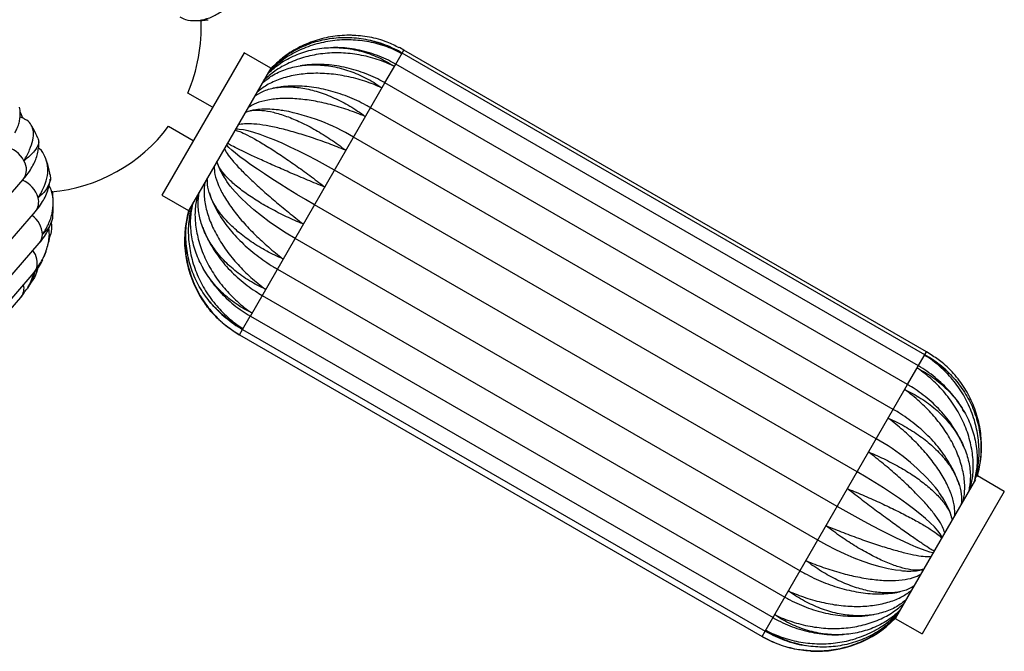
# Paper-space layout '_Posterior' of a CAD drawing. Header units: millimetres. Extents: x -353 to 353, y -227 to 1579.
# Tile 3 of 4: x -6 to 353, y -227 to 3. Entities that reach past the tile are written whole.
import ezdxf

# ---------------------------------------------------------------- set-up
doc = ezdxf.new("R2010")
doc.units = ezdxf.units.MM

psp = doc.layouts.new('_Posterior')

# ---------------------------------------------------------------- linework, layer by layer
at = {"color": 7, "linetype": 'Continuous', "lineweight": 25}
for p, q in [((116.17, -2.74), (115.06, -2.7)), ((133.9, -8.07), (132.25, -7.17)), ((75.62, -9.02), (45.62, -60.98)), ((85.38, -14.65), (75.62, -9.02)), ((323.8, -119.16), (133.27, -9.16)), ((324.43, -118.07), (133.9, -8.07)), ((321.44, -123.25), (130.92, -13.25)), ((85.36, -14.7), (55.51, -66.39)), ((317.52, -130.05), (126.99, -20.05)), ((64.12, -28.94), (55.11, -23.73)), ((86.66, -21.92), (86.16, -22.01)), ((312.29, -139.1), (121.77, -29.1)), ((48.11, -35.86), (57.12, -41.06)), ((306.09, -149.84), (115.56, -39.84)), ((299.13, -161.89), (108.61, -51.89)), ((-100.16, -165.23), (-4.89, -55.23)), ((45.62, -60.98), (55.38, -66.62)), ((291.86, -174.49), (101.33, -64.49)), ((-95.68, -176.94), (-0.42, -66.94)), ((-94.31, -188.53), (0.95, -78.53)), ((4.09, -78.9), (4.2, -78.58)), ((284.76, -186.79), (94.23, -76.79)), ((-96.14, -199.21), (-0.87, -89.21)), ((87.78, -87.95), (278.31, -197.95)), ((-2.46, -93.73), (-1.84, -92.75)), ((-101.03, -208.26), (-5.76, -98.26)), ((-5.76, -98.26), (-5.37, -97.77)), ((-5.26, -97.61), (-5.04, -97.32)), ((82.25, -97.54), (272.77, -207.54)), ((77.91, -105.05), (268.44, -215.05)), ((72.23, -110.84), (73.94, -111.93)), ((75.08, -109.96), (265.61, -219.96)), ((73.94, -111.93), (264.47, -221.93)), ((326.13, -119.15), (324.43, -118.07)), ((265.61, -219.96), (317.52, -130.05)), ((342.24, -164.69), (313.12, -215.12)), ((342.97, -163.43), (342.82, -163.68)), ((352.75, -169.02), (342.99, -163.38)), ((352.75, -169.02), (322.75, -220.98)), ((330.12, -185.77), (329.73, -185.05)), ((303.62, -214.14), (305.14, -213.9)), ((312.99, -215.35), (322.75, -220.98)), ((264.47, -221.93), (266.11, -222.82))]:
    psp.add_line(p, q, dxfattribs=at)
at = {"color": 8, "linetype": 'Continuous', "lineweight": 25}
for p, q in [((130.95, -13.19), (133.9, -8.07)), ((126.99, -20.04), (130.92, -13.25)), ((77.91, -105.05), (126.99, -20.05)), ((-5.63, -98.11), (-5.76, -98.26)), ((75.08, -109.96), (77.9, -105.08)), ((73.94, -111.93), (75.04, -110.02)), ((317.52, -130.04), (324.43, -118.07)), ((264.47, -221.93), (265.57, -220.02))]:
    psp.add_line(p, q, dxfattribs=at)
at = {"color": 7, "linetype": 'Continuous', "lineweight": 25, "flags": 128}
for points in [[(-5.03, -32.88), (-5.51, -31.65), (-5.89, -30.79)], [(108.61, -51.89), (105.32, -50.03), (102.04, -48.23), (98.78, -46.53), (95.59, -44.92), (92.48, -43.43), (89.49, -42.07), (86.63, -40.85), (83.95, -39.78), (81.46, -38.87), (79.19, -38.13), (77.15, -37.57), (75.36, -37.19), (73.84, -36.99), (73.13, -36.96)], [(101.33, -64.49), (98.07, -62.59), (94.86, -60.68), (91.72, -58.77), (88.68, -56.88), (85.78, -55.04), (83.03, -53.25), (80.46, -51.53), (78.1, -49.91), (75.97, -48.38), (74.08, -46.97), (72.46, -45.69), (71.11, -44.55), (70.05, -43.57), (69.29, -42.74)], [(94.23, -76.79), (90.99, -74.85), (87.85, -72.82), (84.82, -70.71), (81.94, -68.56), (79.24, -66.36), (76.73, -64.16), (74.44, -61.96), (72.4, -59.79), (70.61, -57.66), (69.34, -55.95)], [(329.78, -185.13), (329.42, -184.54), (328.49, -183.33), (327.26, -181.97), (325.76, -180.49), (323.98, -178.89), (321.95, -177.18), (319.68, -175.39), (317.2, -173.54), (314.52, -171.63), (311.67, -169.68), (308.69, -167.71), (305.58, -165.75), (302.39, -163.8), (299.13, -161.89)], [(326.72, -191.36), (325.62, -191.12), (324.23, -190.7), (322.57, -190.1), (320.65, -189.33), (318.49, -188.4), (316.1, -187.31), (313.51, -186.08), (310.74, -184.72), (307.82, -183.23), (304.77, -181.64), (301.62, -179.95), (298.4, -178.19), (295.13, -176.36), (291.86, -174.49)], [(315.1, -197.91), (313.13, -197.68), (310.39, -197.2), (307.49, -196.51), (304.44, -195.63), (301.28, -194.56), (298.03, -193.31), (294.72, -191.9), (291.39, -190.33), (288.06, -188.62), (284.76, -186.79)]]:
    psp.add_lwpolyline(points, dxfattribs=at)
at = {"color": 7, "linetype": 'Continuous', "lineweight": 25}
for centre, radius, start, end in [((0, 0), 60, 336.6998, 2.6695), ((75.81, -106.2), 77.36, 59.0809, 79.2728), ((0, 0), 60, 275.0836, 323.3002), ((-13.67, -53.17), 10.2, 27.549, 77.7361), ((-9.12, -64.73), 10.04, 15.9844, 66.7209), ((93.92, -77.32), 40, 164.4775, 212.978), ((268.29, -217.73), 77.71, 41.056, 60.8939), ((284.45, -187.32), 40, 266.7504, 315.5225)]:
    psp.add_arc(centre, radius, start, end, dxfattribs=at)
at = {"color": 8, "linetype": 'Continuous', "lineweight": 25}
for centre, radius, start, end in [((-9.71, -51.65), 6, 323.3854, 32.1611), ((-4.68, -63.55), 5.44, 321.4484, 16.8994), ((-6.92, -75.71), 9.05, 2.3753, 54.3478), ((-2.85, -75.34), 4.96, 319.9581, 0.0257), ((-6.92, -85.77), 7.18, 344.6748, 39.4191), ((-4.36, -86.2), 4.61, 319.1822, 341.4913), ((-10.08, -94.89), 5.49, 324.0796, 12.8462)]:
    psp.add_arc(centre, radius, start, end, dxfattribs=at)
at = {"color": 7, "linetype": 'Continuous', "lineweight": 25}
for points, knots in [([(52.15, 4), (52.84, 3.68), (54.73, 2.78), (58.1, 2.54), (62.07, 3.18), (66.05, 5.01), (68.63, 6.94), (69.9, 8.1), (69.93, 8.12)], [0, 0, 0, 0, 0.121868, 0.337177, 0.558757, 0.774061, 0.995617, 1, 1, 1, 1]), ([(57.9, 2.72), (58.97, 2.73), (60.51, 2.74), (62.04, 2.93), (62.52, 2.99)], [0, 0, 0, 0, 0.689349, 1, 1, 1, 1]), ([(85.33, -14.91), (86.63, -13.66), (89.55, -10.85), (94.89, -7.59), (101.03, -5.03), (107.48, -3.61), (114.15, -3.29), (120.73, -4.12), (127.15, -6.08), (131.18, -8.1), (133.14, -9.31), (133.17, -9.34)], [0, 0, 0, 0, 0.104334, 0.233288, 0.358656, 0.487662, 0.613282, 0.742561, 0.868178, 0.997443, 1, 1, 1, 1]), ([(132.2, -7.26), (130.76, -6.53), (127.32, -4.77), (121.39, -3.22), (114.68, -2.49), (107.98, -2.94), (101.38, -4.5), (95.22, -7.15), (89.74, -10.55), (86.76, -13.44), (85.37, -14.79)], [0, 0, 0, 0, 0.095413, 0.229303, 0.359419, 0.493324, 0.623178, 0.756801, 0.886611, 1, 1, 1, 1]), ([(84.13, -16.82), (85.42, -15.63), (88.23, -13.05), (93.39, -10.18), (99.27, -8.07), (105.48, -7.07), (111.93, -7.14), (118.31, -8.31), (124.56, -10.56), (128.5, -12.75), (130.42, -14.03), (130.45, -14.05)], [0, 0, 0, 0, 0.108771, 0.237087, 0.361834, 0.490201, 0.615198, 0.743836, 0.868831, 0.997456, 1, 1, 1, 1]), ([(133.17, -9.34), (133.13, -9.32), (131.16, -8.26), (127, -6.45), (120.49, -4.79), (113.71, -4.16), (107.01, -4.62), (100.43, -6.15), (94.32, -8.7), (88.86, -12.01), (85.91, -14.83), (84.51, -16.17)], [0, 0, 0, 0, 0.002544, 0.127525, 0.256133, 0.381116, 0.509739, 0.63447, 0.762822, 0.88751, 1, 1, 1, 1]), ([(130.92, -13.25), (130.29, -12.9), (128.59, -11.95), (125.69, -10.61), (122.2, -9.31), (118.62, -8.3), (114.98, -7.6), (111.5, -7.2), (109.24, -7.18), (108.21, -7.17)], [0, 0, 0, 0, 0.089334, 0.245275, 0.401262, 0.557239, 0.713183, 0.869071, 1, 1, 1, 1]), ([(133.27, -9.16), (132.65, -8.81), (130.94, -7.86), (128.03, -6.54), (124.84, -5.35), (122.74, -4.83), (121.84, -4.6)], [0, 0, 0, 0, 0.174506, 0.474734, 0.775022, 1, 1, 1, 1]), ([(130.45, -14.05), (130.41, -14.03), (128.4, -13.04), (124.19, -11.33), (117.66, -9.69), (110.94, -8.97), (104.35, -9.22), (97.96, -10.44), (92.07, -12.59), (86.88, -15.45), (84.13, -17.92), (82.82, -19.09)], [0, 0, 0, 0, 0.002544, 0.127525, 0.256133, 0.381116, 0.509739, 0.63447, 0.762822, 0.88751, 1, 1, 1, 1]), ([(82.19, -20.18), (83.35, -19.22), (85.87, -17.14), (90.6, -15.01), (96.06, -13.63), (101.89, -13.28), (108.01, -13.93), (114.12, -15.57), (120.16, -18.18), (124.01, -20.53), (125.89, -21.87), (125.92, -21.89)], [0, 0, 0, 0, 0.1087711, 0.237087, 0.3618336, 0.4902006, 0.615198, 0.7438364, 0.868831, 0.9974557, 1, 1, 1, 1]), ([(126.99, -20.05), (126.38, -19.71), (124.69, -18.76), (121.81, -17.39), (118.34, -16.02), (114.79, -14.93), (111.19, -14.1), (107.57, -13.56), (103.95, -13.29), (100.37, -13.35), (97.75, -13.53), (96.36, -13.78), (96.12, -13.83)], [0, 0, 0, 0, 0.063578, 0.177593, 0.291682, 0.405815, 0.519977, 0.634146, 0.748284, 0.862338, 0.97624, 1, 1, 1, 1]), ([(125.92, -21.89), (125.88, -21.88), (123.84, -20.95), (119.59, -19.3), (113.11, -17.57), (106.54, -16.6), (100.19, -16.44), (94.12, -17.09), (88.63, -18.56), (83.88, -20.65), (81.44, -22.57), (80.29, -23.47)], [0, 0, 0, 0, 0.002544, 0.127525, 0.256133, 0.381116, 0.509739, 0.63447, 0.762822, 0.88751, 1, 1, 1, 1]), ([(79.45, -24.93), (80.43, -24.29), (82.55, -22.89), (86.71, -21.74), (91.62, -21.33), (96.96, -21.82), (102.66, -23.19), (108.45, -25.4), (114.25, -28.42), (118, -30.92), (119.86, -32.31), (119.89, -32.34)], [0, 0, 0, 0, 0.108771, 0.237087, 0.361834, 0.490201, 0.615198, 0.743836, 0.868831, 0.997456, 1, 1, 1, 1]), ([(121.77, -29.1), (121.18, -28.77), (119.52, -27.83), (116.69, -26.43), (113.29, -24.97), (109.83, -23.74), (106.34, -22.73), (102.84, -21.96), (99.35, -21.44), (95.89, -21.17), (92.5, -21.18), (89.55, -21.39), (87.79, -21.72), (87.09, -21.85)], [0, 0, 0, 0, 0.052627, 0.149848, 0.247184, 0.344677, 0.442387, 0.540363, 0.638633, 0.737192, 0.835982, 0.934828, 1, 1, 1, 1]), ([(119.89, -32.34), (119.85, -32.32), (117.78, -31.43), (113.52, -29.8), (107.15, -27.88), (100.81, -26.51), (94.8, -25.77), (89.18, -25.65), (84.22, -26.19), (80.05, -27.28), (78.04, -28.47), (77.08, -29.03)], [0, 0, 0, 0, 0.002544, 0.1275252, 0.256133, 0.3811161, 0.5097386, 0.6344704, 0.7628221, 0.8875103, 1, 1, 1, 1]), ([(-7.95, -38.28), (-7.68, -37.78), (-7.11, -36.73), (-6.51, -35.07), (-6.09, -33.35), (-5.93, -31.66), (-5.98, -30.18), (-6.19, -29.28), (-6.27, -28.93)], [0, 0, 0, 0, 0.1862224, 0.3963016, 0.5794684, 0.746457, 0.9037559, 1, 1, 1, 1]), ([(76.09, -30.75), (76.85, -30.48), (78.5, -29.91), (81.99, -29.93), (86.24, -30.64), (91.03, -32.11), (96.25, -34.3), (101.67, -37.13), (107.23, -40.57), (110.91, -43.22), (112.74, -44.64), (112.78, -44.66)], [0, 0, 0, 0, 0.108771, 0.237087, 0.361834, 0.490201, 0.615198, 0.743836, 0.868831, 0.997456, 1, 1, 1, 1]), ([(90.23, -30.22), (89.53, -30.11), (87.77, -29.82), (85.04, -29.62), (82.04, -29.62), (79.58, -29.83), (78.16, -30.14), (77.67, -30.25)], [0, 0, 0, 0, 0.155301, 0.391049, 0.63029, 0.872009, 1, 1, 1, 1]), ([(-4.36, -33.24), (-4.43, -33.2), (-4.98, -32.88), (-5.56, -32.7), (-6.05, -32.55)], [0, 0, 0, 0, 0.130871, 1, 1, 1, 1]), ([(-4.63, -48.46), (-4.61, -48.43), (-3.79, -47.05), (-2.4, -44.36), (-1.26, -40.83), (-1.03, -37.76), (-1.8, -35.38), (-2.96, -33.87), (-4.12, -33.44), (-4.42, -33.32)], [0, 0, 0, 0, 0.003756, 0.188253, 0.378105, 0.562605, 0.752479, 0.936608, 1, 1, 1, 1]), ([(0.49, -40.16), (0, -39.1), (-0.75, -37.5), (-1.65, -35.97), (-1.97, -35.44)], [0, 0, 0, 0, 0.65553, 1, 1, 1, 1]), ([(112.78, -44.66), (112.74, -44.65), (110.65, -43.79), (106.4, -42.13), (100.19, -39.94), (94.15, -38.05), (88.56, -36.57), (83.48, -35.52), (79.15, -34.97), (75.67, -34.87), (74.14, -35.22), (73.42, -35.38)], [0, 0, 0, 0, 0.002544, 0.127525, 0.256133, 0.381116, 0.509739, 0.63447, 0.762822, 0.88751, 1, 1, 1, 1]), ([(72.34, -37.24), (72.86, -37.39), (74, -37.71), (76.75, -39), (80.3, -40.93), (84.48, -43.44), (89.21, -46.49), (94.26, -49.96), (99.58, -53.82), (103.19, -56.58), (105.02, -58.01), (105.06, -58.04)], [0, 0, 0, 0, 0.108771, 0.237087, 0.361834, 0.490201, 0.615198, 0.743836, 0.868831, 0.997456, 1, 1, 1, 1]), ([(73.19, -36.97), (73.13, -36.97), (72.9, -36.96), (72.66, -36.97), (72.49, -36.99)], [0, 0, 0, 0, 0.28278, 1, 1, 1, 1]), ([(-4.89, -55.23), (-4.57, -54.85), (-3.6, -53.7), (-2.28, -51.83), (-1.02, -49.62), (-0.12, -47.49), (0.49, -45.41), (0.77, -43.37), (0.86, -41.93), (0.75, -41.2), (0.74, -41.12)], [0, 0, 0, 0, 0.092047, 0.273993, 0.434554, 0.585026, 0.725707, 0.858591, 0.985963, 1, 1, 1, 1]), ([(0.44, -40.18), (0.6, -40.63), (0.96, -41.64), (0.2, -43.6), (-1.57, -45.89), (-3.47, -47.57), (-4.61, -48.44), (-4.63, -48.46)], [0, 0, 0, 0, 0.21509, 0.477484, 0.732445, 0.99481, 1, 1, 1, 1]), ([(105.06, -58.04), (105.02, -58.02), (102.92, -57.18), (98.71, -55.45), (92.7, -52.91), (87, -50.43), (81.89, -48.13), (77.4, -46.04), (73.77, -44.3), (71.02, -42.91), (70.02, -42.35), (69.54, -42.09)], [0, 0, 0, 0, 0.002544, 0.127525, 0.256133, 0.381116, 0.509739, 0.63447, 0.762822, 0.88751, 1, 1, 1, 1]), ([(0.53, -61.96), (0.55, -61.94), (1.44, -60.54), (2.92, -57.76), (4.08, -53.83), (4.21, -50.13), (3.18, -46.89), (1.95, -44.76), (0.82, -43.91), (0.68, -43.81)], [0, 0, 0, 0, 0.003901, 0.195564, 0.392789, 0.584455, 0.781702, 0.972982, 1, 1, 1, 1]), ([(68.46, -43.97), (68.74, -44.54), (69.34, -45.77), (71.35, -48.34), (74.2, -51.49), (77.78, -55.04), (82.02, -58.94), (86.72, -63.03), (91.83, -67.25), (95.39, -70.09), (97.22, -71.51), (97.26, -71.54)], [0, 0, 0, 0, 0.108771, 0.237087, 0.361834, 0.490201, 0.615198, 0.743836, 0.868831, 0.997456, 1, 1, 1, 1]), ([(4.86, -53.3), (4.84, -53.15), (4.57, -51.63), (4.16, -50.01), (3.69, -48.58), (3.65, -48.47)], [0, 0, 0, 0, 0.094555, 0.929709, 1, 1, 1, 1]), ([(97.26, -71.54), (97.22, -71.52), (95.13, -70.67), (90.98, -68.85), (85.2, -65.91), (79.87, -62.79), (75.24, -59.64), (71.36, -56.5), (68.43, -53.54), (66.44, -50.86), (65.96, -49.39), (65.73, -48.69)], [0, 0, 0, 0, 0.002544, 0.127525, 0.256133, 0.381116, 0.509739, 0.63447, 0.762822, 0.88751, 1, 1, 1, 1]), ([(65.86, -49.24), (66.07, -49.84), (66.56, -51.22), (67.67, -53.35), (68.63, -54.98), (69.28, -55.85), (69.36, -55.95)], [0, 0, 0, 0, 0.259334, 0.597353, 0.955928, 1, 1, 1, 1]), ([(4.77, -53.32), (4.85, -53.55), (5.23, -54.63), (4.77, -56.66), (3.36, -59.33), (1.62, -61.08), (0.55, -61.95), (0.53, -61.96)], [0, 0, 0, 0, 0.081182, 0.388341, 0.686799, 0.993925, 1, 1, 1, 1]), ([(64.7, -50.47), (64.75, -51.43), (64.86, -53.54), (66.17, -57.32), (68.36, -61.62), (71.38, -66.13), (75.17, -70.8), (79.56, -75.43), (84.49, -79.96), (88.03, -82.83), (89.88, -84.23), (89.92, -84.26)], [0, 0, 0, 0, 0.108771, 0.237087, 0.361834, 0.490201, 0.615198, 0.743836, 0.868831, 0.997456, 1, 1, 1, 1]), ([(-0.42, -66.94), (-0.07, -66.52), (0.89, -65.37), (2.18, -63.45), (3.42, -61.12), (4.3, -58.75), (4.82, -56.72), (4.91, -55.51), (4.93, -55.13)], [0, 0, 0, 0, 0.12, 0.332786, 0.519604, 0.720332, 0.913882, 1, 1, 1, 1]), ([(61.34, -56.3), (61.19, -57.61), (60.85, -60.48), (61.55, -65.32), (63.17, -70.61), (65.72, -75.94), (69.14, -81.26), (73.27, -86.32), (78.07, -91.07), (81.62, -93.94), (83.49, -95.3), (83.53, -95.33)], [0, 0, 0, 0, 0.1087711, 0.237087, 0.3618336, 0.4902006, 0.615198, 0.7438364, 0.868831, 0.9974557, 1, 1, 1, 1]), ([(89.92, -84.26), (89.87, -84.24), (87.8, -83.37), (83.73, -81.41), (78.18, -78.06), (73.22, -74.3), (69.08, -70.32), (65.78, -66.17), (63.51, -62.06), (62.22, -58.17), (62.23, -55.85), (62.23, -54.75)], [0, 0, 0, 0, 0.002544, 0.127525, 0.256133, 0.381116, 0.509739, 0.63447, 0.762822, 0.88751, 1, 1, 1, 1]), ([(2.11, -75.34), (2.13, -75.31), (3.1, -73.93), (4.71, -71.08), (6.02, -66.79), (6.12, -62.52), (5.6, -59.4), (4.71, -57.81), (4.54, -57.51)], [0, 0, 0, 0, 0.004715, 0.236353, 0.474713, 0.706355, 0.944742, 1, 1, 1, 1]), ([(5.99, -62.66), (5.97, -61.83), (5.96, -60.79), (5.82, -59.75), (5.8, -59.54)], [0, 0, 0, 0, 0.795696, 1, 1, 1, 1]), ([(83.53, -95.33), (83.49, -95.31), (81.43, -94.39), (77.45, -92.29), (72.14, -88.52), (67.52, -84.17), (63.81, -79.45), (61.03, -74.4), (59.34, -69.29), (58.65, -64.34), (59.08, -61.29), (59.29, -59.85)], [0, 0, 0, 0, 0.002544, 0.127525, 0.256133, 0.381116, 0.509739, 0.63447, 0.762822, 0.88751, 1, 1, 1, 1]), ([(62.97, -60.14), (63.14, -60.7), (63.61, -62.21), (64.69, -64.66), (66.19, -67.48), (67.96, -70.26), (69.99, -72.99), (72.25, -75.64), (74.72, -78.19), (77.38, -80.62), (80.21, -82.93), (83.19, -85.1), (85.74, -86.75), (87.29, -87.67), (87.78, -87.95)], [0, 0, 0, 0, 0.052522, 0.141924, 0.232437, 0.323565, 0.414867, 0.506044, 0.596988, 0.68767, 0.778113, 0.868371, 0.958511, 1, 1, 1, 1]), ([(5.95, -67.97), (6.01, -66.99), (6.1, -65.57), (6.04, -64.14), (6.02, -63.7)], [0, 0, 0, 0, 0.68697, 1, 1, 1, 1]), ([(56.64, -64.43), (56.22, -66.21), (55.3, -70.1), (55.2, -76.32), (56.09, -82.86), (58.06, -89.2), (61.05, -95.26), (64.93, -100.77), (69.66, -105.65), (73.28, -108.39), (75.22, -109.62), (75.26, -109.65)], [0, 0, 0, 0, 0.1087711, 0.237087, 0.3618336, 0.4902006, 0.615198, 0.7438364, 0.868831, 0.9974557, 1, 1, 1, 1]), ([(78.53, -103.99), (78.49, -103.97), (76.47, -102.99), (72.57, -100.73), (67.48, -96.59), (63.15, -91.73), (59.8, -86.39), (57.43, -80.63), (56.2, -74.72), (55.99, -68.95), (56.75, -65.35), (57.1, -63.64)], [0, 0, 0, 0, 0.002544, 0.127525, 0.256133, 0.381116, 0.509739, 0.63447, 0.762822, 0.88751, 1, 1, 1, 1]), ([(58.59, -61.06), (58.28, -62.65), (57.59, -66.13), (57.81, -71.8), (58.98, -77.86), (61.17, -83.81), (64.32, -89.6), (68.28, -94.96), (73.02, -99.83), (76.59, -102.66), (78.49, -103.96), (78.53, -103.99)], [0, 0, 0, 0, 0.108771, 0.237087, 0.361834, 0.490201, 0.615198, 0.743836, 0.868831, 0.997456, 1, 1, 1, 1]), ([(5.83, -67.97), (5.83, -68.48), (5.84, -70.07), (4.65, -72.57), (3.12, -74.44), (2.13, -75.32), (2.11, -75.34)], [0, 0, 0, 0, 0.185836, 0.583106, 0.991913, 1, 1, 1, 1]), ([(55.58, -66.41), (55.13, -68.2), (54.13, -72.19), (53.91, -78.56), (54.69, -85.29), (56.59, -91.75), (59.55, -97.86), (63.45, -103.34), (68.23, -108.12), (71.92, -110.74), (73.91, -111.9), (73.94, -111.92)], [0, 0, 0, 0, 0.104804, 0.233691, 0.358993, 0.487931, 0.613485, 0.742696, 0.868247, 0.997444, 1, 1, 1, 1]), ([(75.26, -109.65), (75.22, -109.63), (73.24, -108.59), (69.44, -106.16), (64.52, -101.71), (60.42, -96.47), (57.32, -90.69), (55.24, -84.43), (54.31, -78), (54.4, -71.77), (55.34, -67.89), (55.77, -66.08)], [0, 0, 0, 0, 0.0025556, 0.1281078, 0.257303, 0.382857, 0.5120671, 0.6373686, 0.7663066, 0.8915644, 1, 1, 1, 1]), ([(0.95, -78.53), (1.31, -78.09), (2.27, -76.94), (3.58, -74.93), (4.81, -72.54), (5.35, -70.87), (5.62, -70.06)], [0, 0, 0, 0, 0.173614, 0.455944, 0.733378, 1, 1, 1, 1]), ([(5.32, -70.9), (5.4, -72.43), (5.48, -74.04), (4.97, -75.59), (4.95, -75.66)], [0, 0, 0, 0, 0.95462, 1, 1, 1, 1]), ([(0.01, -87.66), (0.03, -87.64), (1.08, -86.28), (2.85, -83.41), (4.3, -78.85), (4.81, -75.35), (4.49, -73.44), (4.44, -73.12)], [0, 0, 0, 0, 0.0062608, 0.3138387, 0.6303415, 0.9379239, 1, 1, 1, 1]), ([(60.56, -72.69), (60.76, -73.26), (61.35, -74.9), (62.63, -77.54), (64.36, -80.59), (66.37, -83.54), (68.62, -86.36), (71.1, -89.04), (73.79, -91.56), (76.68, -93.9), (79.5, -95.9), (81.41, -97.04), (82.25, -97.54)], [0, 0, 0, 0, 0.057405, 0.163791, 0.270609, 0.37775, 0.485115, 0.59263, 0.700239, 0.807906, 0.915616, 1, 1, 1, 1]), ([(4.17, -78.92), (4.43, -78.03), (4.74, -76.95), (4.93, -75.85), (4.96, -75.66)], [0, 0, 0, 0, 0.827251, 1, 1, 1, 1]), ([(2.75, -83.35), (3.08, -82.52), (3.43, -81.64), (3.67, -80.73), (3.69, -80.67)], [0, 0, 0, 0, 0.935188, 1, 1, 1, 1]), ([(-0.87, -89.21), (-0.5, -88.76), (0.45, -87.61), (1.48, -86.1), (2.01, -85), (2.15, -84.71)], [0, 0, 0, 0, 0.3227023, 0.8243156, 1, 1, 1, 1]), ([(2.16, -84.72), (1.54, -85.73), (0.91, -86.77), (0.03, -87.65), (0.01, -87.66)], [0, 0, 0, 0, 0.9799172, 1, 1, 1, 1]), ([(59.81, -85.95), (59.95, -86.26), (60.61, -87.67), (62.06, -90.04), (64.15, -93.05), (66.51, -95.89), (69.1, -98.54), (71.9, -100.98), (74.83, -103.18), (76.9, -104.44), (77.91, -105.05)], [0, 0, 0, 0, 0.039235, 0.176981, 0.314931, 0.453059, 0.59134, 0.729749, 0.868262, 1, 1, 1, 1]), ([(-3.77, -95.54), (-3.57, -95.23), (-2.85, -94.18), (-1.94, -92.21), (-1.22, -90.42), (-0.99, -89.43), (-0.96, -89.32)], [0, 0, 0, 0, 0.16066, 0.555795, 0.949718, 1, 1, 1, 1]), ([(-2.87, -94.15), (-2.4, -93.53), (-1.26, -92.02), (-0.81, -90), (-0.55, -88.81)], [0, 0, 0, 0, 0.4090973, 1, 1, 1, 1]), ([(0.5, -87.43), (0.15, -88.64), (-0.39, -90.52), (-1.53, -92.13), (-1.93, -92.7)], [0, 0, 0, 0, 0.644683, 1, 1, 1, 1]), ([(-5.63, -98.11), (-5.61, -98.08), (-4.92, -97.27), (-4.38, -96.37), (-3.86, -95.49)], [0, 0, 0, 0, 0.032276, 1, 1, 1, 1]), ([(-3.68, -95.39), (-3.42, -95.09), (-3.1, -94.72), (-2.83, -94.3), (-2.77, -94.21)], [0, 0, 0, 0, 0.787273, 1, 1, 1, 1]), ([(-5.29, -97.59), (-5.38, -97.75), (-5.48, -97.93), (-5.62, -98.09), (-5.63, -98.11)], [0, 0, 0, 0, 0.878852, 1, 1, 1, 1]), ([(73.94, -111.92), (73.91, -111.9), (71.96, -110.79), (68.27, -108.21), (63.71, -103.88), (61.44, -100.53), (60.44, -99.05)], [0, 0, 0, 0, 0.007126, 0.357202, 0.717436, 1, 1, 1, 1]), ([(63.01, -99.64), (63.22, -99.92), (63.65, -100.5), (64.16, -101.02), (64.43, -101.29)], [0, 0, 0, 0, 0.47978, 1, 1, 1, 1]), ([(64.86, -101.76), (65.29, -102.24), (66.56, -103.63), (68.9, -105.7), (71.86, -107.99), (74, -109.3), (75.08, -109.96)], [0, 0, 0, 0, 0.147221, 0.42926, 0.711347, 1, 1, 1, 1]), ([(342.12, -164.89), (342.56, -163.07), (343.53, -159.11), (343.68, -152.79), (342.84, -146.16), (340.91, -139.76), (337.94, -133.66), (334.07, -128.15), (329.33, -123.28), (325.69, -120.57), (323.74, -119.36), (323.7, -119.34)], [0, 0, 0, 0, 0.108771, 0.237087, 0.361834, 0.490201, 0.615198, 0.743836, 0.868831, 0.997456, 1, 1, 1, 1]), ([(323.7, -119.34), (323.74, -119.36), (325.71, -120.42), (329.48, -122.89), (334.35, -127.41), (338.41, -132.74), (341.46, -138.61), (343.49, -144.96), (344.35, -151.49), (344.21, -157.82), (343.24, -161.76), (342.79, -163.59)], [0, 0, 0, 0, 0.002556, 0.128108, 0.257303, 0.382857, 0.512067, 0.637369, 0.766307, 0.891564, 1, 1, 1, 1]), ([(333.52, -126.84), (333.25, -126.55), (332.15, -125.34), (329.99, -123.45), (327.03, -121.14), (324.89, -119.83), (323.8, -119.16)], [0, 0, 0, 0, 0.095461, 0.393826, 0.692206, 1, 1, 1, 1]), ([(342.88, -163.46), (343.34, -161.65), (344.36, -157.63), (344.58, -151.24), (343.79, -144.51), (341.88, -138.08), (338.91, -131.99), (334.97, -126.58), (330.67, -122.2), (327.46, -120.11), (326.09, -119.22)], [0, 0, 0, 0, 0.1099163, 0.2438287, 0.3740163, 0.5079821, 0.6384314, 0.7726805, 0.9031269, 1, 1, 1, 1]), ([(340.43, -167.81), (340.79, -166.15), (341.55, -162.54), (341.44, -156.67), (340.37, -150.45), (338.26, -144.36), (335.17, -138.47), (331.24, -133.05), (326.51, -128.16), (322.93, -125.36), (321.02, -124.07), (320.98, -124.05)], [0, 0, 0, 0, 0.108771, 0.237087, 0.361834, 0.490201, 0.615198, 0.743836, 0.868831, 0.997456, 1, 1, 1, 1]), ([(320.98, -124.05), (321.02, -124.07), (323.03, -125.06), (326.89, -127.37), (331.93, -131.61), (336.19, -136.59), (339.46, -142.07), (341.73, -148.01), (342.85, -154.1), (342.96, -160.05), (342.13, -163.78), (341.74, -165.55)], [0, 0, 0, 0, 0.002544, 0.1275252, 0.256133, 0.3811161, 0.5097386, 0.6344704, 0.7628221, 0.8875103, 1, 1, 1, 1]), ([(338.11, -140), (337.83, -139.48), (336.95, -137.9), (335.19, -135.4), (332.88, -132.52), (330.31, -129.85), (327.53, -127.39), (324.58, -125.16), (322.48, -123.88), (321.44, -123.25)], [0, 0, 0, 0, 0.074612, 0.229063, 0.383665, 0.538399, 0.693246, 0.848186, 1, 1, 1, 1]), ([(337.9, -172.2), (338.1, -170.8), (338.55, -167.74), (338.01, -162.63), (336.53, -157.09), (334.1, -151.56), (330.77, -146.09), (326.69, -140.92), (321.92, -136.12), (318.36, -133.26), (316.49, -131.92), (316.45, -131.89)], [0, 0, 0, 0, 0.1087711, 0.237087, 0.3618336, 0.4902006, 0.615198, 0.7438364, 0.868831, 0.9974557, 1, 1, 1, 1]), ([(316.45, -131.89), (316.49, -131.91), (318.53, -132.85), (322.49, -135), (327.73, -138.87), (332.26, -143.38), (335.87, -148.3), (338.51, -153.57), (340.06, -158.94), (340.59, -164.15), (340.05, -167.38), (339.8, -168.91)], [0, 0, 0, 0, 0.002544, 0.127525, 0.256133, 0.381116, 0.509739, 0.63447, 0.762822, 0.88751, 1, 1, 1, 1]), ([(338.24, -153.4), (337.84, -152.45), (336.99, -150.42), (335.35, -147.42), (333.41, -144.4), (331.21, -141.52), (328.77, -138.78), (326.11, -136.22), (323.26, -133.84), (320.38, -131.77), (318.42, -130.59), (317.52, -130.05)], [0, 0, 0, 0, 0.101041, 0.214931, 0.329139, 0.443597, 0.558242, 0.673028, 0.787918, 0.902889, 1, 1, 1, 1]), ([(335.93, -165.56), (335.67, -164.84), (335.06, -163.12), (333.77, -160.46), (332.11, -157.56), (330.17, -154.73), (327.99, -151.99), (325.59, -149.35), (322.98, -146.83), (320.19, -144.45), (317.24, -142.23), (314.59, -140.45), (312.9, -139.46), (312.29, -139.1)], [0, 0, 0, 0, 0.069802, 0.166124, 0.263138, 0.360535, 0.458053, 0.55552, 0.65287, 0.750087, 0.84719, 0.94422, 1, 1, 1, 1]), ([(334.69, -177.76), (334.7, -176.69), (334.73, -174.35), (333.61, -170.24), (331.6, -165.64), (328.72, -160.87), (325.04, -156), (320.74, -151.24), (315.85, -146.63), (312.31, -143.75), (310.46, -142.36), (310.42, -142.34)], [0, 0, 0, 0, 0.108771, 0.237087, 0.361834, 0.490201, 0.615198, 0.743836, 0.868831, 0.997456, 1, 1, 1, 1]), ([(310.42, -142.34), (310.46, -142.35), (312.53, -143.24), (316.58, -145.24), (322.05, -148.71), (326.91, -152.65), (330.93, -156.85), (334.07, -161.28), (336.16, -165.69), (337.26, -169.91), (337.12, -172.45), (337.06, -173.66)], [0, 0, 0, 0, 0.002544, 0.127525, 0.256133, 0.381116, 0.509739, 0.63447, 0.762822, 0.88751, 1, 1, 1, 1]), ([(331.02, -184.11), (330.81, -183.42), (330.35, -181.93), (328.55, -179), (325.9, -175.51), (322.49, -171.67), (318.39, -167.53), (313.78, -163.28), (308.73, -158.96), (305.17, -156.11), (303.34, -154.69), (303.3, -154.66)], [0, 0, 0, 0, 0.108771, 0.237087, 0.361834, 0.490201, 0.615198, 0.743836, 0.868831, 0.997456, 1, 1, 1, 1]), ([(303.3, -154.66), (303.34, -154.68), (305.43, -155.54), (309.56, -157.4), (315.28, -160.45), (320.5, -163.76), (324.98, -167.16), (328.68, -170.6), (331.42, -173.9), (333.21, -176.94), (333.54, -178.66), (333.7, -179.48)], [0, 0, 0, 0, 0.002544, 0.1275252, 0.256133, 0.3811161, 0.5097386, 0.6344704, 0.7628221, 0.8875103, 1, 1, 1, 1]), ([(327.15, -190.82), (326.7, -190.55), (325.72, -189.96), (323.18, -188.3), (319.83, -186.02), (315.83, -183.2), (311.25, -179.9), (306.3, -176.25), (301.04, -172.28), (297.45, -169.5), (295.62, -168.06), (295.58, -168.04)], [0, 0, 0, 0, 0.108771, 0.237087, 0.361834, 0.490201, 0.615198, 0.743836, 0.868831, 0.997456, 1, 1, 1, 1]), ([(295.58, -168.04), (295.62, -168.05), (297.72, -168.9), (301.91, -170.64), (307.86, -173.3), (313.45, -175.96), (318.42, -178.51), (322.74, -180.9), (326.17, -183), (328.69, -184.76), (329.54, -185.58), (329.95, -185.97)], [0, 0, 0, 0, 0.002544, 0.127525, 0.256133, 0.381116, 0.509739, 0.63447, 0.762822, 0.88751, 1, 1, 1, 1]), ([(333.36, -177.85), (333.33, -177.75), (333.08, -176.83), (332.33, -175.1), (331.08, -172.62), (329.5, -170.11), (328.08, -168.12), (327.1, -166.98), (326.84, -166.67)], [0, 0, 0, 0, 0.025446, 0.237039, 0.458567, 0.686072, 0.914825, 1, 1, 1, 1]), ([(336.25, -166.43), (336.24, -166.4), (336.19, -166.21), (336.11, -166.02), (336.05, -165.87)], [0, 0, 0, 0, 0.153099, 1, 1, 1, 1]), ([(323.34, -197.43), (322.64, -197.57), (321.14, -197.9), (317.86, -197.52), (313.8, -196.46), (309.19, -194.69), (304.11, -192.25), (298.8, -189.24), (293.31, -185.67), (289.65, -182.99), (287.82, -181.57), (287.79, -181.54)], [0, 0, 0, 0, 0.108771, 0.237087, 0.361834, 0.490201, 0.615198, 0.743836, 0.868831, 0.997456, 1, 1, 1, 1]), ([(287.79, -181.54), (287.83, -181.56), (289.92, -182.41), (294.15, -184.08), (300.31, -186.37), (306.26, -188.42), (311.71, -190.13), (316.63, -191.47), (320.76, -192.37), (324.03, -192.83), (325.41, -192.74), (326.06, -192.7)], [0, 0, 0, 0, 0.002544, 0.127525, 0.256133, 0.381116, 0.509739, 0.63447, 0.762822, 0.88751, 1, 1, 1, 1]), ([(319.84, -203.48), (318.92, -204.02), (316.93, -205.19), (312.95, -206.02), (308.23, -206.12), (303.04, -205.36), (297.47, -203.76), (291.79, -201.37), (286.06, -198.23), (282.33, -195.69), (280.48, -194.29), (280.44, -194.26)], [0, 0, 0, 0, 0.1087711, 0.237087, 0.3618336, 0.4902006, 0.615198, 0.7438364, 0.868831, 0.9974557, 1, 1, 1, 1]), ([(280.44, -194.26), (280.48, -194.28), (282.56, -195.15), (286.82, -196.79), (293.15, -198.78), (299.41, -200.29), (305.3, -201.23), (310.78, -201.61), (315.56, -201.37), (319.54, -200.61), (321.42, -199.65), (322.31, -199.2)], [0, 0, 0, 0, 0.002544, 0.1275252, 0.256133, 0.3811161, 0.5097386, 0.6344704, 0.7628221, 0.8875103, 1, 1, 1, 1]), ([(278.31, -197.95), (278.89, -198.28), (280.54, -199.22), (283.34, -200.62), (286.7, -202.11), (290.12, -203.39), (293.56, -204.46), (297.01, -205.3), (300.44, -205.92), (303.83, -206.3), (307.18, -206.42), (310.43, -206.27), (312.98, -205.98), (314.4, -205.63), (314.81, -205.53)], [0, 0, 0, 0, 0.04842, 0.138533, 0.228764, 0.319178, 0.409857, 0.500881, 0.592315, 0.684197, 0.776512, 0.869157, 0.961803, 1, 1, 1, 1]), ([(315.07, -197.89), (315.79, -197.95), (317.51, -198.1), (319.98, -198), (321.83, -197.83), (322.72, -197.61), (322.82, -197.58)], [0, 0, 0, 0, 0.266874, 0.633586, 0.957107, 1, 1, 1, 1]), ([(272.77, -207.54), (273.37, -207.88), (275.06, -208.83), (277.93, -210.21), (281.39, -211.6), (284.92, -212.73), (288.49, -213.6), (292.09, -214.2), (295.68, -214.53), (299.23, -214.55), (301.81, -214.43), (303.17, -214.21), (303.4, -214.17)], [0, 0, 0, 0, 0.063071, 0.177178, 0.291377, 0.405654, 0.520012, 0.63444, 0.748899, 0.863332, 0.97765, 1, 1, 1, 1]), ([(274.05, -205.33), (274.09, -205.35), (276.15, -206.26), (280.4, -207.9), (286.86, -209.68), (293.37, -210.75), (299.63, -211.06), (305.58, -210.61), (310.93, -209.39), (315.53, -207.56), (317.85, -205.84), (318.95, -205.02)], [0, 0, 0, 0, 0.002544, 0.127525, 0.256133, 0.381116, 0.509739, 0.63447, 0.762822, 0.88751, 1, 1, 1, 1]), ([(316.89, -208.58), (315.79, -209.45), (313.37, -211.35), (308.79, -213.22), (303.48, -214.34), (297.78, -214.47), (291.78, -213.62), (285.75, -211.83), (279.78, -209.1), (275.96, -206.71), (274.09, -205.35), (274.05, -205.33)], [0, 0, 0, 0, 0.108771, 0.237087, 0.361834, 0.490201, 0.615198, 0.743836, 0.868831, 0.997456, 1, 1, 1, 1]), ([(269.05, -213.99), (269.09, -214), (271.12, -214.97), (275.34, -216.66), (281.87, -218.32), (288.55, -219.1), (295.08, -218.94), (301.4, -217.86), (307.18, -215.88), (312.26, -213.22), (314.93, -210.89), (316.2, -209.79)], [0, 0, 0, 0, 0.002544, 0.127525, 0.256133, 0.381116, 0.509739, 0.63447, 0.762822, 0.88751, 1, 1, 1, 1]), ([(264.47, -221.92), (264.51, -221.95), (266.45, -223.05), (270.56, -224.94), (277.03, -226.7), (283.78, -227.36), (290.49, -226.89), (297.1, -225.3), (303.27, -222.66), (308.73, -219.26), (311.69, -216.39), (313.07, -215.06)], [0, 0, 0, 0, 0.002556, 0.128108, 0.257303, 0.382857, 0.512067, 0.637369, 0.766307, 0.891564, 1, 1, 1, 1]), ([(265.79, -219.65), (265.82, -219.67), (267.81, -220.7), (271.99, -222.48), (278.51, -224.13), (285.28, -224.76), (291.96, -224.34), (298.5, -222.87), (304.57, -220.41), (309.97, -217.19), (312.88, -214.45), (314.25, -213.15)], [0, 0, 0, 0, 0.002544, 0.127525, 0.256133, 0.381116, 0.509739, 0.63447, 0.762822, 0.88751, 1, 1, 1, 1]), ([(313.26, -214.74), (311.96, -215.98), (309.07, -218.73), (303.78, -221.91), (297.69, -224.36), (291.3, -225.69), (284.68, -225.92), (278.15, -225), (271.77, -222.97), (267.77, -220.9), (265.82, -219.67), (265.79, -219.65)], [0, 0, 0, 0, 0.104804, 0.233691, 0.358993, 0.487931, 0.613485, 0.742696, 0.868247, 0.997444, 1, 1, 1, 1]), ([(268.44, -215.05), (269.06, -215.39), (270.76, -216.35), (273.66, -217.7), (277.14, -219.01), (280.72, -220.03), (284.35, -220.77), (288.01, -221.2), (291.26, -221.35), (293.26, -221.22), (294.04, -221.18)], [0, 0, 0, 0, 0.078855, 0.217451, 0.356095, 0.494737, 0.633352, 0.771912, 0.910385, 1, 1, 1, 1]), ([(314.71, -212.37), (313.45, -213.5), (310.71, -215.96), (305.66, -218.64), (299.89, -220.56), (293.77, -221.41), (287.41, -221.18), (281.1, -219.89), (274.91, -217.54), (271, -215.31), (269.09, -214.01), (269.05, -213.99)], [0, 0, 0, 0, 0.108771, 0.237087, 0.361834, 0.490201, 0.615198, 0.743836, 0.868831, 0.997456, 1, 1, 1, 1]), ([(282.19, -227.15), (280.48, -227.03), (276.56, -226.76), (270.59, -225), (266.5, -223.11), (264.51, -221.95), (264.47, -221.92)], [0, 0, 0, 0, 0.275661, 0.629101, 0.992806, 1, 1, 1, 1]), ([(265.61, -219.96), (266.23, -220.3), (267.94, -221.26), (270.85, -222.59), (274.34, -223.85), (277.54, -224.75), (279.59, -225.09), (280.42, -225.23)], [0, 0, 0, 0, 0.136055, 0.370725, 0.605445, 0.840158, 1, 1, 1, 1])]:
    psp.add_open_spline(points, degree=3, knots=knots, dxfattribs=at)

doc.saveas('drawing.dxf')
